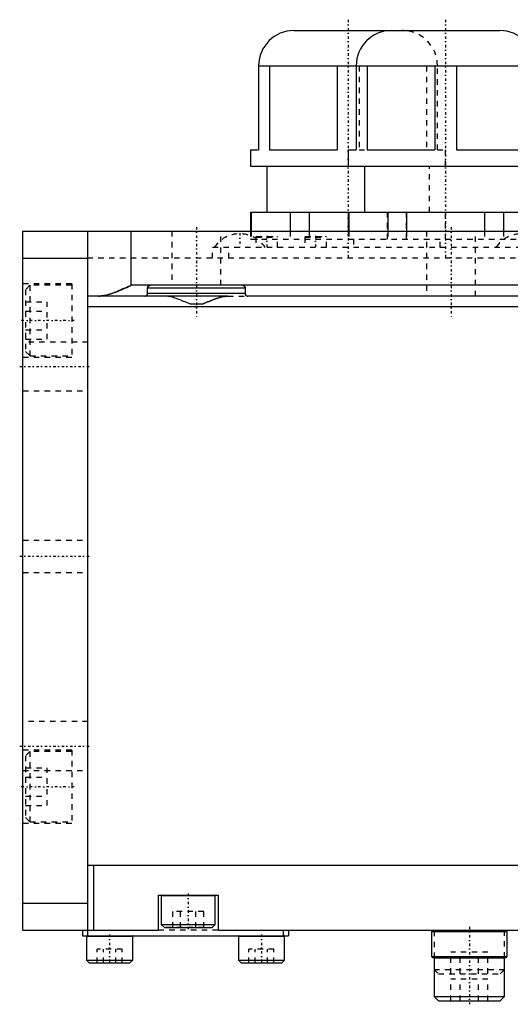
# Model space of a CAD drawing. Extents: x -140 to 392, y -58 to 428.
# Tile 1 of 7: x -140 to -49, y 13 to 195. Entities that reach past the tile are written whole.
import ezdxf

# ---------------------------------------------------------------- set-up
doc = ezdxf.new("R2010")
doc.units = 0
doc.linetypes.add('CENTER', pattern=[1.5, 0.45, -0.5, 0.05, -0.5])
doc.linetypes.add('DASHED', pattern=[2, 1, -1])
for name, color, linetype in [('AM_0', 7, 'CONTINUOUS'), ('AM_3', 7, 'DASHED'), ('AM_7', 7, 'CENTER')]:
    doc.layers.add(name, color=color, linetype=linetype)

msp = doc.modelspace()

# ---------------------------------------------------------------- linework, layer by layer
at = {"layer": 'AM_0', "color": 7, "linetype": 'CONTINUOUS'}
for p, q in [((-89.01, 193), (-50.99, 193)), ((-95.5, 186.51), (-95.5, 171)), ((-95.5, 186.51), (-44.5, 186.51)), ((-95.5, 186.47), (-44.5, 186.47)), ((-93.48, 186.47), (-93.48, 171)), ((-81.02, 186.47), (-81.02, 171)), ((-77.5, 186.51), (-77.5, 171)), ((-75.48, 186.47), (-75.48, 171)), ((-63.02, 186.47), (-63.02, 171)), ((-58.98, 186.47), (-58.98, 171)), ((-97, 171), (-97, 168)), ((-97, 171), (-95.5, 171)), ((-93.48, 171), (-81.02, 171)), ((-79, 171), (-79, 168)), ((-79, 171), (-77.5, 171)), ((-75.48, 171), (-63.02, 171)), ((-58.98, 171), (-46.52, 171)), ((-97, 168), (-43, 168)), ((-94, 168), (-94, 159.5)), ((-76, 168), (-76, 159.5)), ((-97, 159.5), (-97, 156)), ((-97, 159.5), (-43, 159.5)), ((-96.89, 159.5), (-96.89, 156)), ((-89.69, 159.5), (-89.69, 156)), ((-86.19, 159.5), (-86.19, 156)), ((-79, 159.5), (-79, 156)), ((-78.89, 159.5), (-78.89, 156)), ((-71.69, 159.5), (-71.69, 156)), ((-68.19, 159.5), (-68.19, 156)), ((-53.81, 159.5), (-53.81, 156)), ((-50.31, 159.5), (-50.31, 156)), ((-139, 156), (31.3, 156)), ((-139, 27), (-139, 156)), ((-127, 26), (-127, 156)), ((-119, 146), (-119, 156)), ((-139, 151), (-127, 151)), ((21.5, 146), (-119, 146)), ((-98, 145.5), (-116, 145.5)), ((-116, 144.5), (-116, 145.5)), ((-98, 145.5), (-98, 144.5)), ((-101.17, 144), (-127, 144)), ((-98, 144.5), (-116, 144.5)), ((18.83, 144), (-97.5, 144)), ((31.9, 142), (-127, 142)), ((-105.9, 142.5), (-108.1, 142.5)), ((-127, 39), (51, 39)), ((-126, 39), (-126, 27)), ((-114, 27), (-114, 33.5)), ((-114, 33.5), (-103, 33.5)), ((-113.5, 33.4), (-113.5, 28.1)), ((-113.5, 33.4), (-103.5, 33.4)), ((-103.5, 28.1), (-103.5, 33.4)), ((-103, 33.5), (-103, 27)), ((-139, 32), (-127, 32)), ((-113.5, 28.1), (-112.9, 27.5)), ((-113.5, 28.1), (-103.5, 28.1)), ((-112.9, 27.5), (-104.1, 27.5)), ((-104.1, 27.5), (-103.5, 28.1)), ((-139, 27), (-114, 27)), ((-128, 27), (-128, 26)), ((-128, 26), (-90, 26)), ((-127.25, 25.9), (-127.25, 21.5)), ((-127.25, 25.9), (-118.75, 25.9)), ((-118.75, 21.5), (-118.75, 25.9)), ((-103, 27), (-44, 27)), ((-99.25, 25.9), (-99.25, 21.5)), ((-99.25, 25.9), (-90.75, 25.9)), ((-91, 27), (-91, 26)), ((-90.75, 21.5), (-90.75, 25.9)), ((-90, 27), (-90, 26)), ((-63.42, 27), (-63.62, 26.8)), ((-63.62, 26.8), (-63.62, 22.2)), ((-63.62, 26.8), (-49.62, 26.8)), ((-49.62, 26.8), (-49.82, 27)), ((-49.62, 22.2), (-49.62, 26.8)), ((-63.62, 22.2), (-63.42, 22)), ((-63.62, 22.2), (-49.62, 22.2)), ((-63.42, 22), (-49.82, 22)), ((-63.12, 22), (-63.12, 14.8)), ((-63.02, 22), (-63.12, 21.9)), ((-63.12, 21.9), (-50.12, 21.9)), ((-50.12, 21.9), (-50.22, 22)), ((-50.12, 14.8), (-50.12, 22)), ((-49.82, 22), (-49.62, 22.2)), ((-127.25, 21.5), (-126.75, 21)), ((-127.25, 21.5), (-118.75, 21.5)), ((-126.75, 21), (-119.25, 21)), ((-119.25, 21), (-118.75, 21.5)), ((-99.25, 21.5), (-98.75, 21)), ((-99.25, 21.5), (-90.75, 21.5)), ((-98.75, 21), (-91.25, 21)), ((-91.25, 21), (-90.75, 21.5)), ((-63.12, 14.8), (-62.32, 14)), ((-63.12, 14.8), (-50.12, 14.8)), ((-50.92, 14), (-50.12, 14.8)), ((-62.32, 14), (-50.92, 14))]:
    msp.add_line(p, q, dxfattribs=at)
for points in [[(-119, 146, 0), (-119.17, 145.93, 0), (-119.5, 145.77, 0), (-119.85, 145.62, 0), (-120.02, 145.55, 0), (-120.19, 145.47, 0), (-120.54, 145.32, 0), (-120.89, 145.17, 0), (-121.24, 145.03, 0), (-121.58, 144.88, 0), (-121.93, 144.75, 0), (-122.1, 144.68, 0), (-122.28, 144.62, 0), (-122.62, 144.5, 0), (-122.95, 144.39, 0), (-123.29, 144.29, 0), (-123.61, 144.2, 0), (-123.93, 144.13, 0), (-124.09, 144.09, 0), (-124.25, 144.07, 0), (-124.55, 144.03, 0), (-124.73, 144.01, 0), (-124.78, 144.01, 0), (-124.83, 144, 0), (-124.85, 144, 0), (-124.88, 144, 0), (-124.93, 144, 0), (-124.98, 144, 0), (-125, 144, 0)], [(-116, 145.5, 0), (-116, 145.5, 0), (-116, 145.51, 0), (-116, 145.52, 0), (-116, 145.52, 0), (-116, 145.52, 0), (-116, 145.53, 0), (-116, 145.54, 0), (-116, 145.54, 0), (-116, 145.55, 0), (-116, 145.56, 0), (-116, 145.56, 0), (-116, 145.57, 0), (-115.99, 145.57, 0), (-115.99, 145.58, 0), (-115.99, 145.59, 0), (-115.99, 145.59, 0), (-115.99, 145.6, 0), (-115.99, 145.6, 0), (-115.99, 145.61, 0), (-115.99, 145.62, 0), (-115.98, 145.62, 0), (-115.98, 145.63, 0), (-115.98, 145.63, 0), (-115.98, 145.64, 0), (-115.98, 145.64, 0), (-115.98, 145.65, 0), (-115.98, 145.65, 0), (-115.97, 145.66, 0), (-115.97, 145.66, 0), (-115.97, 145.67, 0), (-115.97, 145.68, 0), (-115.96, 145.69, 0), (-115.96, 145.69, 0), (-115.96, 145.69, 0), (-115.96, 145.7, 0), (-115.96, 145.71, 0), (-115.95, 145.71, 0), (-115.95, 145.72, 0), (-115.95, 145.73, 0), (-115.94, 145.73, 0), (-115.94, 145.73, 0), (-115.94, 145.74, 0), (-115.94, 145.75, 0), (-115.93, 145.75, 0), (-115.93, 145.76, 0), (-115.92, 145.76, 0), (-115.92, 145.77, 0), (-115.92, 145.77, 0), (-115.92, 145.78, 0), (-115.91, 145.78, 0), (-115.91, 145.79, 0), (-115.9, 145.79, 0), (-115.9, 145.8, 0), (-115.9, 145.8, 0), (-115.9, 145.81, 0), (-115.89, 145.81, 0), (-115.89, 145.82, 0), (-115.88, 145.82, 0), (-115.88, 145.83, 0), (-115.87, 145.83, 0), (-115.87, 145.84, 0), (-115.87, 145.84, 0), (-115.86, 145.84, 0), (-115.86, 145.85, 0), (-115.86, 145.85, 0), (-115.85, 145.85, 0), (-115.85, 145.86, 0), (-115.84, 145.86, 0), (-115.84, 145.87, 0), (-115.84, 145.87, 0), (-115.83, 145.87, 0), (-115.83, 145.88, 0), (-115.82, 145.88, 0), (-115.82, 145.89, 0), (-115.81, 145.89, 0), (-115.81, 145.89, 0), (-115.8, 145.9, 0), (-115.8, 145.9, 0), (-115.79, 145.91, 0), (-115.79, 145.91, 0), (-115.78, 145.91, 0), (-115.77, 145.92, 0), (-115.77, 145.92, 0), (-115.77, 145.92, 0), (-115.76, 145.93, 0), (-115.76, 145.93, 0), (-115.75, 145.93, 0), (-115.74, 145.94, 0), (-115.74, 145.94, 0), (-115.73, 145.94, 0), (-115.73, 145.94, 0), (-115.72, 145.95, 0), (-115.72, 145.95, 0), (-115.71, 145.95, 0), (-115.7, 145.96, 0), (-115.7, 145.96, 0), (-115.69, 145.96, 0), (-115.69, 145.96, 0), (-115.68, 145.97, 0), (-115.68, 145.97, 0), (-115.67, 145.97, 0), (-115.66, 145.97, 0), (-115.65, 145.98, 0), (-115.65, 145.98, 0), (-115.65, 145.98, 0), (-115.64, 145.98, 0), (-115.63, 145.98, 0), (-115.63, 145.98, 0), (-115.63, 145.98, 0), (-115.62, 145.99, 0), (-115.61, 145.99, 0), (-115.61, 145.99, 0), (-115.6, 145.99, 0), (-115.6, 145.99, 0), (-115.59, 145.99, 0), (-115.58, 145.99, 0), (-115.58, 145.99, 0), (-115.57, 146, 0), (-115.56, 146, 0), (-115.56, 146, 0), (-115.55, 146, 0), (-115.55, 146, 0), (-115.54, 146, 0), (-115.53, 146, 0), (-115.52, 146, 0), (-115.52, 146, 0), (-115.52, 146, 0), (-115.51, 146, 0), (-115.5, 146, 0), (-115.5, 146, 0)], [(-98.5, 146, 0), (-98.5, 146, 0), (-98.49, 146, 0), (-98.48, 146, 0), (-98.48, 146, 0), (-98.48, 146, 0), (-98.47, 146, 0), (-98.46, 146, 0), (-98.45, 146, 0), (-98.45, 146, 0), (-98.44, 146, 0), (-98.44, 146, 0), (-98.43, 146, 0), (-98.42, 145.99, 0), (-98.42, 145.99, 0), (-98.41, 145.99, 0), (-98.4, 145.99, 0), (-98.4, 145.99, 0), (-98.39, 145.99, 0), (-98.39, 145.99, 0), (-98.38, 145.99, 0), (-98.37, 145.98, 0), (-98.37, 145.98, 0), (-98.37, 145.98, 0), (-98.36, 145.98, 0), (-98.35, 145.98, 0), (-98.35, 145.98, 0), (-98.35, 145.98, 0), (-98.34, 145.97, 0), (-98.33, 145.97, 0), (-98.32, 145.97, 0), (-98.32, 145.97, 0), (-98.31, 145.96, 0), (-98.31, 145.96, 0), (-98.3, 145.96, 0), (-98.3, 145.96, 0), (-98.29, 145.95, 0), (-98.28, 145.95, 0), (-98.28, 145.95, 0), (-98.27, 145.94, 0), (-98.27, 145.94, 0), (-98.26, 145.94, 0), (-98.26, 145.94, 0), (-98.25, 145.93, 0), (-98.24, 145.93, 0), (-98.24, 145.93, 0), (-98.23, 145.92, 0), (-98.23, 145.92, 0), (-98.23, 145.92, 0), (-98.22, 145.91, 0), (-98.21, 145.91, 0), (-98.21, 145.91, 0), (-98.2, 145.9, 0), (-98.2, 145.9, 0), (-98.19, 145.89, 0), (-98.19, 145.89, 0), (-98.18, 145.89, 0), (-98.18, 145.88, 0), (-98.17, 145.88, 0), (-98.17, 145.87, 0), (-98.16, 145.87, 0), (-98.16, 145.87, 0), (-98.16, 145.86, 0), (-98.15, 145.86, 0), (-98.15, 145.85, 0), (-98.14, 145.85, 0), (-98.14, 145.85, 0), (-98.14, 145.84, 0), (-98.13, 145.84, 0), (-98.13, 145.84, 0), (-98.13, 145.83, 0), (-98.12, 145.83, 0), (-98.12, 145.82, 0), (-98.11, 145.82, 0), (-98.11, 145.81, 0), (-98.1, 145.81, 0), (-98.1, 145.8, 0), (-98.1, 145.8, 0), (-98.1, 145.79, 0), (-98.09, 145.79, 0), (-98.09, 145.78, 0), (-98.08, 145.78, 0), (-98.08, 145.77, 0), (-98.08, 145.77, 0), (-98.08, 145.76, 0), (-98.07, 145.76, 0), (-98.07, 145.75, 0), (-98.06, 145.75, 0), (-98.06, 145.74, 0), (-98.06, 145.73, 0), (-98.06, 145.73, 0), (-98.05, 145.73, 0), (-98.05, 145.72, 0), (-98.05, 145.71, 0), (-98.04, 145.71, 0), (-98.04, 145.7, 0), (-98.04, 145.69, 0), (-98.04, 145.69, 0), (-98.04, 145.69, 0), (-98.03, 145.68, 0), (-98.03, 145.67, 0), (-98.03, 145.66, 0), (-98.03, 145.66, 0), (-98.02, 145.65, 0), (-98.02, 145.65, 0), (-98.02, 145.64, 0), (-98.02, 145.64, 0), (-98.02, 145.63, 0), (-98.02, 145.63, 0), (-98.02, 145.62, 0), (-98.01, 145.62, 0), (-98.01, 145.61, 0), (-98.01, 145.6, 0), (-98.01, 145.6, 0), (-98.01, 145.59, 0), (-98.01, 145.59, 0), (-98.01, 145.58, 0), (-98.01, 145.57, 0), (-98, 145.57, 0), (-98, 145.56, 0), (-98, 145.56, 0), (-98, 145.55, 0), (-98, 145.54, 0), (-98, 145.54, 0), (-98, 145.53, 0), (-98, 145.52, 0), (-98, 145.52, 0), (-98, 145.52, 0), (-98, 145.51, 0), (-98, 145.5, 0), (-98, 145.5, 0)], [(-116.5, 144, 0), (-116.48, 144, 0), (-116.44, 144, 0), (-116.41, 144.01, 0), (-116.39, 144.01, 0), (-116.37, 144.02, 0), (-116.33, 144.03, 0), (-116.29, 144.05, 0), (-116.26, 144.06, 0), (-116.22, 144.09, 0), (-116.19, 144.11, 0), (-116.17, 144.12, 0), (-116.16, 144.14, 0), (-116.13, 144.17, 0), (-116.1, 144.2, 0), (-116.08, 144.24, 0), (-116.05, 144.28, 0), (-116.03, 144.32, 0), (-116.02, 144.35, 0), (-116.02, 144.37, 0), (-116.01, 144.4, 0), (-116.01, 144.41, 0), (-116.01, 144.42, 0), (-116.01, 144.42, 0), (-116.01, 144.43, 0), (-116, 144.43, 0), (-116, 144.44, 0), (-116, 144.45, 0), (-116, 144.46, 0), (-116, 144.47, 0), (-116, 144.47, 0), (-116, 144.48, 0), (-116, 144.49, 0), (-116, 144.5, 0), (-116, 144.5, 0)], [(-108.1, 142.5, 0), (-108.23, 142.56, 0), (-108.51, 142.68, 0), (-108.79, 142.81, 0), (-108.93, 142.87, 0), (-109.07, 142.93, 0), (-109.34, 143.04, 0), (-109.62, 143.16, 0), (-109.89, 143.27, 0), (-110.17, 143.37, 0), (-110.44, 143.47, 0), (-110.57, 143.52, 0), (-110.71, 143.56, 0), (-110.97, 143.65, 0), (-111.23, 143.73, 0), (-111.49, 143.8, 0), (-111.75, 143.86, 0), (-112, 143.91, 0), (-112.12, 143.94, 0), (-112.24, 143.95, 0), (-112.48, 143.98, 0), (-112.72, 144, 0), (-112.83, 144, 0)], [(-101.17, 144, 0), (-101.28, 144, 0), (-101.52, 143.98, 0), (-101.76, 143.95, 0), (-101.88, 143.94, 0), (-102, 143.91, 0), (-102.25, 143.86, 0), (-102.51, 143.8, 0), (-102.77, 143.73, 0), (-103.03, 143.65, 0), (-103.29, 143.56, 0), (-103.43, 143.52, 0), (-103.56, 143.47, 0), (-103.83, 143.37, 0), (-104.11, 143.27, 0), (-104.38, 143.16, 0), (-104.66, 143.04, 0), (-104.93, 142.93, 0), (-105.07, 142.87, 0), (-105.21, 142.81, 0), (-105.49, 142.68, 0), (-105.77, 142.56, 0), (-105.9, 142.5, 0)], [(-98, 144.5, 0), (-98, 144.5, 0), (-98, 144.49, 0), (-98, 144.48, 0), (-98, 144.47, 0), (-98, 144.47, 0), (-98, 144.46, 0), (-98, 144.45, 0), (-98, 144.44, 0), (-98, 144.43, 0), (-97.99, 144.43, 0), (-97.99, 144.42, 0), (-97.99, 144.42, 0), (-97.99, 144.41, 0), (-97.99, 144.4, 0), (-97.98, 144.37, 0), (-97.98, 144.35, 0), (-97.97, 144.32, 0), (-97.95, 144.28, 0), (-97.92, 144.24, 0), (-97.9, 144.2, 0), (-97.87, 144.17, 0), (-97.84, 144.14, 0), (-97.83, 144.12, 0), (-97.81, 144.11, 0), (-97.78, 144.09, 0), (-97.74, 144.06, 0), (-97.71, 144.05, 0), (-97.67, 144.03, 0), (-97.63, 144.02, 0), (-97.61, 144.01, 0), (-97.59, 144.01, 0), (-97.56, 144, 0), (-97.52, 144, 0), (-97.5, 144, 0)]]:
    msp.add_polyline3d(points, dxfattribs=at)
for centre, radius, start, end in [((-89.01, 186.51), 6.49, 90, 180), ((-71.01, 186.51), 6.49, 90, 180), ((-50.99, 186.51), 6.49, 0, 90), ((-116.5, 144.5), 0.5, 270, 0), ((-97.5, 144.5), 0.5, 180, 270), ((-113.4, 33.4), 0.1, 90, 180), ((-103.6, 33.4), 0.1, 0, 90), ((-127.15, 25.9), 0.1, 90, 180), ((-118.85, 25.9), 0.1, 0, 90), ((-99.15, 25.9), 0.1, 90, 180), ((-90.85, 25.9), 0.1, 0, 90)]:
    msp.add_arc(centre, radius, start, end, dxfattribs=at)
at = {"layer": 'AM_3', "color": 6, "linetype": 'DASHED'}
for p, q in [((-76.98, 186.47), (-76.98, 171)), ((-64.52, 186.47), (-64.52, 171)), ((-62.5, 171), (-62.5, 186.51)), ((-76.98, 171), (-75.48, 171)), ((-62.5, 171), (-61, 171)), ((-61, 168), (-61, 171)), ((-64, 159.5), (-64, 168)), ((-71.81, 159.5), (-71.81, 154.5)), ((-68.31, 159.5), (-68.31, 154.5)), ((-61.11, 159.5), (-61.11, 154.5)), ((-61, 154.5), (-61, 159.5)), ((-111.5, 156), (-111.5, 146)), ((-102.5, 146), (-102.5, 156)), ((-97, 156), (-97, 154.5)), ((-97, 154.5), (-43, 154.5)), ((-96.89, 156), (-96.89, 154.5)), ((-95.85, 155), (-96, 154.85)), ((-96, 154.85), (-96, 153)), ((-96, 154.85), (-92, 154.85)), ((-95.85, 155), (-92.15, 155)), ((-92, 154.85), (-92.15, 155)), ((-92, 153), (-92, 154.85)), ((-89.69, 156), (-89.69, 154.5)), ((-86.85, 155), (-87, 154.85)), ((-87, 154.85), (-87, 153)), ((-87, 154.85), (-83, 154.85)), ((-86.85, 155), (-83.15, 155)), ((-86.19, 156), (-86.19, 154.5)), ((-83, 154.85), (-83.15, 155)), ((-83, 153), (-83, 154.85)), ((-79, 156), (-79, 154.5)), ((-78.89, 156), (-78.89, 154.5)), ((-78, 154.5), (-78, 153)), ((-71.69, 156), (-71.69, 154.5)), ((-68.19, 156), (-68.19, 154.5)), ((-64.5, 156), (-64.5, 144)), ((-62, 153), (-62, 154.5)), ((-55.5, 144), (-55.5, 156)), ((-53.81, 156), (-53.81, 154.5)), ((-50.31, 156), (-50.31, 154.5)), ((-104, 151), (-104, 153)), ((31, 153), (-104, 153)), ((-101, 151), (-101, 153)), ((31.9, 151), (-127, 151)), ((-130, 146.25), (-139, 146.25)), ((-137.7, 146), (-138.5, 145.2)), ((-130, 146), (-137.7, 146)), ((-137.7, 146), (-137.7, 133)), ((-130, 146.25), (-130, 132.75)), ((-138.5, 145.2), (-138.5, 133.8)), ((-101.17, 144), (-97.5, 144)), ((-138.5, 142.96), (-134.5, 142.96)), ((-134.5, 136.04), (-134.5, 142.96)), ((-138.5, 141.23), (-134.5, 141.23)), ((-138.5, 137.77), (-134.5, 137.77)), ((-127, 135.5), (-139, 135.5)), ((-138.5, 136.04), (-134.5, 136.04)), ((-139, 132.75), (-130, 132.75)), ((-138.5, 133.8), (-137.7, 133)), ((-137.7, 133), (-130, 133)), ((-139, 126.5), (-127, 126.5)), ((-139, 99), (-127, 99)), ((-139, 93), (-127, 93)), ((-127, 65.5), (-139, 65.5)), ((-130, 60.25), (-139, 60.25)), ((-137.7, 60), (-138.5, 59.2)), ((-130, 60), (-137.7, 60)), ((-137.7, 60), (-137.7, 47)), ((-130, 60.25), (-130, 46.75)), ((-138.5, 59.2), (-138.5, 47.8)), ((-139, 56.5), (-127, 56.5)), ((-138.5, 56.96), (-134.5, 56.96)), ((-134.5, 50.04), (-134.5, 56.96)), ((-138.5, 55.23), (-134.5, 55.23)), ((-138.5, 51.77), (-134.5, 51.77)), ((-138.5, 50.04), (-134.5, 50.04)), ((-138.5, 47.8), (-137.7, 47)), ((-139, 46.75), (-130, 46.75)), ((-137.7, 47), (-130, 47)), ((-111.36, 27.5), (-111.36, 30.5)), ((-105.64, 30.5), (-111.36, 30.5)), ((-109.93, 27.5), (-109.93, 30.5)), ((-107.07, 27.5), (-107.07, 30.5)), ((-105.64, 27.5), (-105.64, 30.5)), ((-105.64, 27.5), (-112.9, 27.5)), ((-103, 27), (-114, 27)), ((-63.02, 27), (-63.12, 26.9)), ((-63.12, 26.9), (-63.12, 22)), ((-63.12, 26.9), (-50.12, 26.9)), ((-50.12, 26.9), (-50.22, 27)), ((-50.12, 22), (-50.12, 26.9)), ((-125.31, 21), (-125.31, 23.5)), ((-120.69, 23.5), (-125.31, 23.5)), ((-124.15, 21), (-124.15, 23.5)), ((-121.85, 21), (-121.85, 23.5)), ((-120.69, 21), (-120.69, 23.5)), ((-97.31, 21), (-97.31, 23.5)), ((-92.69, 23.5), (-97.31, 23.5)), ((-96.15, 21), (-96.15, 23.5)), ((-93.85, 21), (-93.85, 23.5)), ((-92.69, 21), (-92.69, 23.5)), ((-53.19, 23), (-60.06, 23)), ((-60.06, 19), (-60.06, 23)), ((-58.34, 19), (-58.34, 23)), ((-54.91, 19), (-54.91, 23)), ((-53.19, 19), (-53.19, 23)), ((-63.12, 19.8), (-62.32, 19)), ((-63.12, 19.8), (-50.12, 19.8)), ((-62.32, 19), (-50.92, 19)), ((-50.92, 19), (-50.12, 19.8)), ((-60.06, 14), (-60.06, 18)), ((-53.19, 18), (-60.06, 18)), ((-58.34, 14), (-58.34, 18)), ((-54.91, 14), (-54.91, 18)), ((-53.19, 14), (-53.19, 18))]:
    msp.add_line(p, q, dxfattribs=at)
for points in [[(-125, 144, 0), (-124.98, 144, 0), (-124.93, 144, 0), (-124.88, 144, 0), (-124.85, 144, 0), (-124.83, 144, 0), (-124.78, 144.01, 0), (-124.73, 144.01, 0), (-124.55, 144.03, 0), (-124.25, 144.07, 0), (-124.09, 144.09, 0), (-123.93, 144.13, 0), (-123.61, 144.2, 0), (-123.29, 144.29, 0), (-122.95, 144.39, 0), (-122.62, 144.5, 0), (-122.28, 144.62, 0), (-122.1, 144.68, 0), (-121.93, 144.75, 0), (-121.58, 144.88, 0), (-121.24, 145.03, 0), (-120.89, 145.17, 0), (-120.54, 145.32, 0), (-120.19, 145.47, 0), (-120.02, 145.55, 0), (-119.85, 145.62, 0), (-119.5, 145.77, 0), (-119.17, 145.93, 0), (-119, 146, 0)], [(-105.9, 142.5, 0), (-105.77, 142.56, 0), (-105.49, 142.68, 0), (-105.21, 142.81, 0), (-105.07, 142.87, 0), (-104.93, 142.93, 0), (-104.66, 143.04, 0), (-104.38, 143.16, 0), (-104.11, 143.27, 0), (-103.83, 143.37, 0), (-103.56, 143.47, 0), (-103.43, 143.52, 0), (-103.29, 143.56, 0), (-103.03, 143.65, 0), (-102.77, 143.73, 0), (-102.51, 143.8, 0), (-102.25, 143.86, 0), (-102, 143.91, 0), (-101.88, 143.94, 0), (-101.76, 143.95, 0), (-101.52, 143.98, 0), (-101.28, 144, 0), (-101.17, 144, 0)]]:
    msp.add_polyline3d(points, dxfattribs=at)
for centre, radius, start, end in [((-68.99, 186.51), 6.49, 0, 90), ((-99, 149.83), 5.67, 33.9924, 146.0076), ((-47, 149.83), 5.67, 33.9924, 146.0076), ((-115.5, 145.5), 0.5, 90, 180), ((-98.5, 145.5), 0.5, 0, 90)]:
    msp.add_arc(centre, radius, start, end, dxfattribs=at)
at = {"layer": 'AM_7', "color": 4, "linetype": 'CENTER'}
for p, q in [((-79, 195), (-79, 151)), ((-61, 195), (-61, 151)), ((-107, 156.75), (-107, 140.25)), ((-60, 156.75), (-60, 140.25)), ((-99, 155.62), (-99, 152.88)), ((-94, 155.1), (-94, 152.9)), ((-85, 155.1), (-85, 152.9)), ((-129.55, 139.5), (-139.45, 139.5)), ((-139.6, 131), (-126.4, 131)), ((-139.6, 96), (-126.4, 96)), ((-139.6, 61), (-126.4, 61)), ((-129.55, 53.5), (-139.45, 53.5)), ((-108.5, 33.8), (-108.5, 27.2)), ((-56.62, 27.65), (-56.62, 13.35)), ((-123, 26.25), (-123, 20.75)), ((-95, 26.25), (-95, 20.75))]:
    msp.add_line(p, q, dxfattribs=at)

doc.saveas('drawing.dxf')
